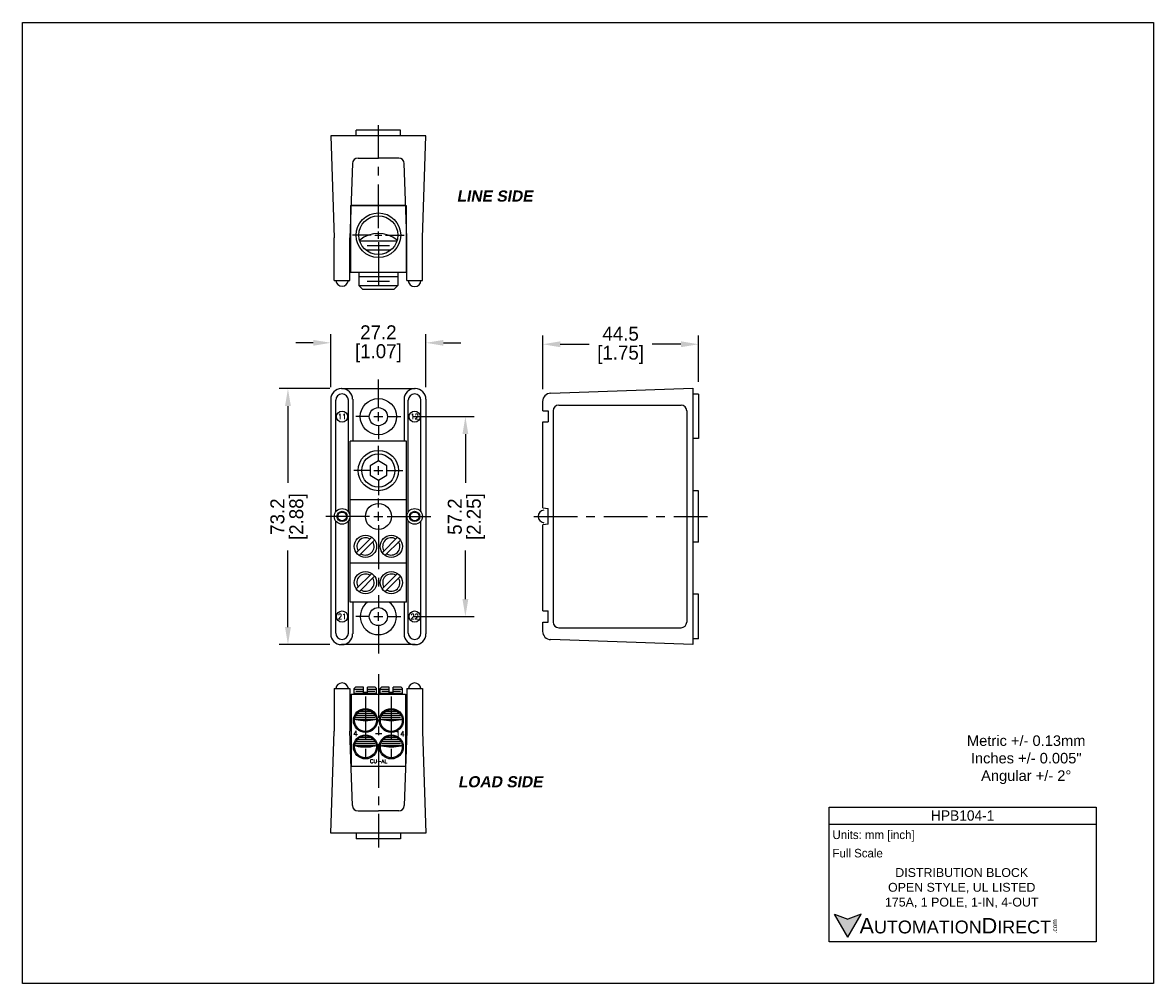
# Model space of a CAD drawing. Header units: inches. Extents: x 2243 to 2566, y 641 to 916.
import ezdxf
from ezdxf.enums import TextEntityAlignment as Align

# ---------------------------------------------------------------- set-up
doc = ezdxf.new("R2010")
doc.units = ezdxf.units.IN
doc.header["$LTSCALE"] = 10
doc.header["$MEASUREMENT"] = 0
doc.linetypes.add('CENTER', pattern=[2, 1.25, -0.25, 0.25, -0.25])
doc.linetypes.add('DASHED', pattern=[0.75, 0.5, -0.25])
for name, color, linetype in [('51', 2, 'Continuous'), ('Centerline', 40, 'CENTER'), ('DIMENSION', 1, 'Continuous'), ('Dimensions', 140, 'Continuous'), ('Text', 140, 'Continuous')]:
    doc.layers.add(name, color=color, linetype=linetype)
doc.styles.add('\\M+2ABAC\\M+2A6A11', font='txt')
doc.styles.add('ROMANS', font='romans.shx', dxfattribs={"width": 0.9, "oblique": 10, "height": 0.12})
doc.styles.add('SASB', font='sanssb__.ttf', dxfattribs={"height": 0.1875})
doc.dimstyles.get("Standard").update_dxf_attribs({"dimtxt": 4, "dimasz": 5, "dimexe": 2.5, "dimexo": 3.5, "dimgap": 1, "dimtad": 0, "dimdec": 1, "dimzin": 0, "dimdsep": 46, "dimtxsty": 'Standard', "dimcen": 0, "dimadec": 0, "dimazin": 0, "dimtfac": 1, "dimtdec": 1, "dimtofl": 0, "dimtmove": 0, "dimatfit": 3, "dimfxl": 0, "dimtolj": 1, "dimtzin": 0, "dimarcsym": 0})

# ---------------------------------------------------------------- blocks, each defined once
blk = doc.blocks.new('*D2')
at = {"layer": 'Defpoints', "color": 0}
for p in [(2330.61, 824.58), (2330.61, 808.42), (2357.84, 808.42)]:
    blk.add_point(p, dxfattribs=at)
at = {"layer": 'Dimensions', "color": 0, "lineweight": -2}
for p, q in [((2325.61, 824.58), (2320.61, 824.58)), ((2330.61, 811.92), (2330.61, 827.08)), ((2357.84, 811.92), (2357.84, 827.08)), ((2362.84, 824.58), (2367.84, 824.58))]:
    blk.add_line(p, q, dxfattribs=at)
at = {"layer": 'Dimensions', "color": 0}
for points in [[(2325.61, 825.41), (2325.61, 823.74), (2330.61, 824.58)], [(2362.84, 825.41), (2362.84, 823.74), (2357.84, 824.58)]]:
    blk.add_solid(points, dxfattribs=at)
at = {"layer": 'Dimensions', "color": 0, "char_height": 4, "attachment_point": 5}
for s, insert in [('\\A1;27.2', (2344.22, 827.58)), ('\\A1;[1.07]', (2344.22, 821.58))]:
    blk.add_mtext(s, dxfattribs=dict(at, insert=insert))
blk = doc.blocks.new('*D3')
at = {"layer": 'Defpoints', "color": 0}
for p in [(2333.82, 811.47), (2318.37, 738.27), (2333.82, 738.27)]:
    blk.add_point(p, dxfattribs=at)
at = {"layer": 'Dimensions', "color": 0, "lineweight": -2}
for p, q in [((2330.32, 811.47), (2315.87, 811.47)), ((2318.37, 806.47), (2318.37, 784.54)), ((2318.37, 743.27), (2318.37, 765.21)), ((2330.32, 738.27), (2315.87, 738.27))]:
    blk.add_line(p, q, dxfattribs=at)
at = {"layer": 'Dimensions', "color": 0}
for points in [[(2317.54, 806.47), (2319.21, 806.47), (2318.37, 811.47)], [(2317.54, 743.27), (2319.21, 743.27), (2318.37, 738.27)]]:
    blk.add_solid(points, dxfattribs=at)
at = {"layer": 'Dimensions', "color": 0, "char_height": 4, "attachment_point": 5, "rotation": 90}
for s, insert in [('\\A1;73.2', (2315.37, 774.87)), ('\\A1;[2.88]', (2321.37, 774.87))]:
    blk.add_mtext(s, dxfattribs=dict(at, insert=insert))
blk = doc.blocks.new('*D4')
at = {"layer": 'Defpoints', "color": 0}
for p in [(2350.66, 803.46), (2350.66, 746.29), (2369.1, 746.29)]:
    blk.add_point(p, dxfattribs=at)
at = {"layer": 'Dimensions', "color": 0, "lineweight": -2}
for p, q in [((2354.16, 803.46), (2371.6, 803.46)), ((2369.1, 798.46), (2369.1, 784.54)), ((2369.1, 751.29), (2369.1, 765.21)), ((2354.16, 746.29), (2371.6, 746.29))]:
    blk.add_line(p, q, dxfattribs=at)
at = {"layer": 'Dimensions', "color": 0}
for points in [[(2368.27, 798.46), (2369.94, 798.46), (2369.1, 803.46)], [(2368.27, 751.29), (2369.94, 751.29), (2369.1, 746.29)]]:
    blk.add_solid(points, dxfattribs=at)
at = {"layer": 'Dimensions', "color": 0, "char_height": 4, "attachment_point": 5, "rotation": 90}
for s, insert in [('\\A1;57.2', (2366.1, 774.87)), ('\\A1;[2.25]', (2372.1, 774.87))]:
    blk.add_mtext(s, dxfattribs=dict(at, insert=insert))
blk = doc.blocks.new('*D5')
at = {"layer": 'Defpoints', "color": 0}
for p in [(2391.21, 824.17), (2435.75, 809.93), (2391.21, 807.8)]:
    blk.add_point(p, dxfattribs=at)
at = {"layer": 'Dimensions', "color": 0, "lineweight": -2}
for p, q in [((2391.21, 811.3), (2391.21, 826.67)), ((2435.75, 813.43), (2435.75, 826.67)), ((2396.21, 824.17), (2404.48, 824.17)), ((2430.75, 824.17), (2422.48, 824.17))]:
    blk.add_line(p, q, dxfattribs=at)
at = {"layer": 'Dimensions', "color": 0}
for points in [[(2396.21, 825), (2396.21, 823.33), (2391.21, 824.17)], [(2430.75, 825), (2430.75, 823.33), (2435.75, 824.17)]]:
    blk.add_solid(points, dxfattribs=at)
at = {"layer": 'Dimensions', "color": 0, "char_height": 4, "attachment_point": 5}
for s, insert in [('\\A1;44.5', (2413.48, 827.17)), ('\\A1;[1.75]', (2413.48, 821.17))]:
    blk.add_mtext(s, dxfattribs=dict(at, insert=insert))

msp = doc.modelspace()

# ---------------------------------------------------------------- hatches: boundary and pattern name
at = {"layer": 'Text'}
msp.add_hatch(color=256, dxfattribs=at).paths.add_polyline_path([(2478.46, 654.57), (2482.25, 661.13), (2478.46, 659.75), (2474.68, 661.13)])

# ---------------------------------------------------------------- linework, layer by layer
for p, q in [((2357.84, 883.77), (2330.61, 883.77)), ((2330.61, 883.77), (2331.62, 854.61)), ((2337.86, 883.77), (2337.86, 885.35)), ((2350.59, 885.35), (2337.86, 885.35)), ((2350.59, 883.77), (2350.59, 885.35)), ((2356.82, 854.61), (2357.84, 883.77)), ((2338.4, 877.41), (2344.22, 877.41)), ((2350.05, 877.41), (2344.22, 877.41)), ((2336.82, 875.88), (2336.08, 854.61)), ((2352.37, 854.61), (2351.63, 875.88)), ((2336.27, 863.89), (2352.18, 863.89)), ((2336.27, 863.89), (2336.27, 844.8)), ((2352.05, 863.89), (2336.4, 863.89)), ((2352.18, 863.89), (2352.18, 844.8)), ((2331.62, 842.38), (2331.62, 854.61)), ((2336.08, 842.38), (2336.08, 854.61)), ((2352.37, 842.38), (2352.37, 854.61)), ((2356.82, 842.38), (2356.82, 854.61)), ((2336.27, 844.8), (2352.18, 844.8)), ((2338.66, 844.8), (2338.66, 840.98)), ((2349.79, 844.8), (2349.79, 840.98)), ((2331.62, 842.38), (2336.08, 842.38)), ((2338.66, 840.98), (2339.68, 839.96)), ((2349.79, 840.98), (2348.77, 839.96)), ((2352.37, 842.38), (2356.82, 842.38)), ((2339.68, 839.96), (2348.77, 839.96)), ((2393.49, 810.16), (2434.17, 811.58)), ((2434.17, 811.58), (2434.17, 738.27)), ((2330.61, 808.42), (2330.61, 741.33)), ((2333.66, 811.47), (2354.79, 811.47)), ((2336.88, 808.42), (2336.88, 796.46)), ((2351.57, 808.42), (2351.57, 796.46)), ((2357.84, 808.42), (2357.84, 741.33)), ((2435.75, 809.93), (2434.17, 809.93)), ((2435.75, 809.93), (2435.75, 797.2)), ((2332.05, 776.23), (2332.05, 808.17)), ((2335.66, 776.23), (2335.66, 808.17)), ((2352.79, 776.23), (2352.79, 808.17)), ((2356.4, 776.23), (2356.4, 808.17)), ((2391.21, 805.16), (2391.21, 807.8)), ((2391.21, 805.16), (2392.79, 805.16)), ((2392.79, 805.16), (2392.79, 801.97)), ((2394.21, 805.14), (2394.21, 744.71)), ((2395.81, 806.75), (2430.79, 806.75)), ((2432.39, 805.14), (2432.39, 744.71)), ((2391.21, 777.35), (2391.21, 801.97)), ((2391.21, 801.97), (2392.79, 801.97)), ((2352.31, 796.46), (2336.14, 796.46)), ((2435.75, 797.2), (2434.17, 797.2)), ((2344.22, 790.8), (2341.84, 789.43)), ((2341.84, 789.43), (2341.84, 786.68)), ((2346.6, 789.43), (2344.22, 790.8)), ((2346.6, 786.68), (2346.6, 789.43)), ((2341.84, 786.68), (2344.22, 785.31)), ((2344.22, 785.31), (2346.6, 786.68)), ((2352.31, 779.66), (2336.14, 779.66)), ((2435.75, 782.29), (2434.17, 782.29)), ((2435.75, 767.57), (2435.75, 782.29)), ((2391.21, 777.35), (2392.79, 777.16)), ((2392.79, 772.7), (2392.79, 777.16)), ((2332.05, 741.58), (2332.05, 773.62)), ((2335.66, 741.58), (2335.66, 773.62)), ((2352.79, 741.58), (2352.79, 773.62)), ((2356.4, 741.58), (2356.4, 773.62)), ((2392.79, 772.7), (2391.21, 772.5)), ((2391.21, 747.88), (2391.21, 772.5)), ((2338.73, 763.73), (2343.15, 768.16)), ((2345.3, 764.54), (2349.72, 768.97)), ((2346.11, 763.73), (2350.53, 768.16)), ((2435.75, 767.57), (2434.17, 767.57)), ((2352.31, 761.56), (2336.14, 761.56)), ((2338.73, 753.37), (2343.15, 757.8)), ((2346.11, 753.37), (2350.53, 757.8)), ((2352.31, 750.42), (2336.14, 750.42)), ((2336.88, 750.42), (2336.88, 741.33)), ((2351.57, 750.42), (2351.57, 741.33)), ((2435.75, 752.66), (2434.17, 752.66)), ((2435.75, 739.93), (2435.75, 752.66)), ((2391.21, 747.88), (2392.79, 747.88)), ((2392.79, 744.7), (2392.79, 747.88)), ((2391.21, 742.06), (2391.21, 744.7)), ((2391.21, 744.7), (2392.79, 744.7)), ((2395.81, 743.11), (2430.79, 743.11)), ((2354.79, 738.27), (2333.66, 738.27)), ((2434.17, 738.27), (2393.49, 739.69)), ((2435.75, 739.93), (2434.17, 739.93)), ((2331.62, 725.73), (2331.62, 713.5)), ((2331.62, 725.73), (2336.08, 725.73)), ((2336.08, 725.73), (2336.08, 713.5)), ((2337.35, 725.55), (2339.96, 725.55)), ((2337.35, 724.41), (2343.72, 724.41)), ((2341.11, 724.58), (2339.96, 724.58)), ((2341.11, 725.55), (2343.72, 725.55)), ((2343.33, 726.11), (2343.72, 725.73)), ((2345.12, 726.11), (2344.73, 725.73)), ((2344.73, 724.13), (2344.73, 725.73)), ((2344.73, 725.55), (2347.34, 725.55)), ((2344.73, 724.41), (2351.1, 724.41)), ((2348.49, 724.58), (2347.34, 724.58)), ((2348.49, 725.55), (2351.1, 725.55)), ((2350.72, 726.11), (2351.1, 725.73)), ((2351.1, 724.13), (2351.1, 725.73)), ((2352.37, 725.73), (2352.37, 713.5)), ((2352.37, 725.73), (2356.82, 725.73)), ((2356.82, 725.73), (2356.82, 713.5)), ((2336.43, 724.13), (2336.43, 703.46)), ((2336.43, 724.13), (2352.02, 724.13)), ((2352.02, 724.13), (2352.02, 703.46)), ((2339.06, 719.25), (2342.09, 719.25)), ((2337.8, 716.96), (2343.23, 716.96)), ((2345.19, 716.96), (2350.61, 716.96)), ((2330.61, 684.34), (2331.62, 713.5)), ((2336.82, 692.23), (2336.08, 713.5)), ((2338.92, 711.69), (2342.14, 711.69)), ((2352.37, 713.5), (2351.63, 692.23)), ((2356.82, 713.5), (2357.84, 684.34)), ((2337.8, 709.4), (2343.23, 709.4)), ((2345.19, 710.55), (2350.59, 710.55)), ((2336.43, 703.46), (2352.02, 703.46)), ((2352.05, 703.46), (2352.02, 703.46)), ((2338.4, 690.7), (2344.22, 690.7)), ((2350.05, 690.7), (2344.22, 690.7)), ((2357.84, 684.34), (2330.61, 684.34)), ((2337.86, 684.34), (2337.86, 682.76)), ((2350.59, 682.76), (2337.86, 682.76)), ((2350.59, 684.34), (2350.59, 682.76))]:
    msp.add_line(p, q)
at = {"color": 4}
for p, q in [((2337.8, 724.98), (2339.96, 724.98)), ((2345.19, 724.98), (2347.34, 724.98)), ((2337.8, 717.53), (2343.18, 717.53)), ((2345.19, 717.53), (2350.56, 717.53)), ((2337.8, 709.97), (2343.18, 709.97)), ((2338.22, 711.12), (2342.84, 711.12)), ((2345.19, 709.97), (2350.56, 709.97))]:
    msp.add_line(p, q, dxfattribs=at)
for points in [[(2338.95, 853.71), (2349.5, 853.71)], [(2340.72, 851.16), (2347.73, 851.16)], [(2338.66, 843.53), (2349.79, 843.53)], [(2338.66, 840.98), (2349.79, 840.98)], [(2336.14, 750.42), (2336.14, 796.46)], [(2352.31, 750.42), (2352.31, 796.46)], [(2337.92, 764.54), (2342.34, 768.97)], [(2337.92, 754.18), (2342.34, 758.61)], [(2345.3, 754.18), (2349.72, 758.61)], [(2337.73, 726.11), (2337.35, 725.73)], [(2337.35, 724.13), (2337.35, 725.73)], [(2339.96, 726.11), (2337.73, 726.11)], [(2339.96, 724.58), (2339.96, 726.11)], [(2343.33, 726.11), (2341.11, 726.11)], [(2341.11, 724.58), (2341.11, 726.11)], [(2343.72, 724.13), (2343.72, 725.73)], [(2347.34, 726.11), (2345.12, 726.11)], [(2347.34, 724.58), (2347.34, 726.11)], [(2350.72, 726.11), (2348.49, 726.11)], [(2348.49, 724.58), (2348.49, 726.11)], [(2337.78, 718.11), (2343.2, 718.11)], [(2345.16, 718.11), (2350.59, 718.11)], [(2346.46, 719.25), (2349.47, 719.25)], [(2346.31, 711.69), (2349.53, 711.69)], [(2337.78, 710.55), (2343.2, 710.55)], [(2345.19, 709.4), (2350.61, 709.4)]]:
    msp.add_lwpolyline(points)
for points in [[(2341.01, 852.44), (2347.44, 852.44)], [(2341.01, 842.25), (2347.44, 842.25)], [(2341.11, 724.98), (2343.18, 724.98)], [(2348.49, 724.98), (2350.56, 724.98)], [(2338.18, 718.68), (2342.7, 718.68)], [(2345.68, 718.68), (2350.1, 718.68)], [(2345.6, 711.12), (2350.23, 711.12)]]:
    msp.add_lwpolyline(points, dxfattribs=at)
for centre, radius in [((2344.22, 855.36), 6.38), ((2344.22, 855.36), 5.56), ((2344.22, 803.46), 5.17), ((2344.22, 803.46), 2.58), ((2344.22, 788.05), 5.77), ((2344.22, 788.05), 4.75), ((2333.85, 774.93), 2.23), ((2333.85, 774.93), 1.46), ((2333.85, 774.93), 1.25), ((2344.23, 774.93), 3.71), ((2354.6, 774.93), 2.23), ((2354.6, 774.93), 1.46), ((2354.6, 774.93), 1.25), ((2340.53, 766.35), 3.18), ((2347.92, 766.35), 3.18), ((2340.53, 755.99), 3.18), ((2347.91, 755.99), 3.18), ((2344.22, 746.29), 2.58), ((2340.53, 716.57), 3.44), ((2340.53, 716.57), 3.13), ((2347.91, 716.57), 3.44), ((2347.92, 716.57), 3.13), ((2340.53, 709.01), 3.44), ((2340.53, 709.01), 3.13), ((2347.92, 709.01), 3.44), ((2347.92, 709.01), 3.13)]:
    msp.add_circle(centre, radius)
for centre, radius, start, end in [((2338.4, 875.83), 1.58, 90, 178), ((2350.05, 875.83), 1.58, 2, 90), ((2344.22, 847.64), 8.23, 49.5856, 130.4138), ((2333.85, 842.61), 1.81, 187.275, 352.725), ((2354.6, 842.46), 1.81, 182, 358), ((2333.66, 808.42), 3.05, 90, 180), ((2333.85, 808.17), 1.81, 0, 180), ((2333.82, 808.42), 3.05, 0, 90), ((2354.63, 808.42), 3.05, 90, 180), ((2354.6, 808.17), 1.81, 0, 180), ((2354.79, 808.42), 3.05, 0, 90), ((2393.57, 807.8), 2.37, 92, 180), ((2395.81, 805.14), 1.6, 90, 180), ((2430.79, 805.14), 1.6, 0, 90), ((2391.74, 774.93), 1.81, 97.275, 262.725), ((2340.54, 766.35), 2.47, 58.4789, 211.5283), ((2340.53, 766.35), 2.47, 238.4033, 31.5887), ((2347.91, 766.35), 2.47, 58.3579, 211.6468), ((2347.91, 766.35), 2.47, 238.4396, 31.563), ((2340.53, 755.99), 2.47, 58.3957, 211.6101), ((2340.53, 755.99), 2.47, 238.442, 31.5771), ((2347.92, 755.99), 2.47, 58.4434, 211.5602), ((2347.91, 755.99), 2.47, 238.5269, 31.49), ((2344.22, 746.29), 5.17, 127.0578, 52.9425), ((2395.81, 744.71), 1.6, 180, 270), ((2430.79, 744.71), 1.6, 270, 0), ((2333.66, 741.33), 3.05, 180, 270), ((2333.85, 741.58), 1.81, 180, 0), ((2333.82, 741.33), 3.05, 270, 0), ((2354.63, 741.33), 3.05, 180, 270), ((2354.6, 741.58), 1.81, 180, 0), ((2354.79, 741.33), 3.05, 270, 0), ((2393.57, 742.06), 2.37, 180, 268), ((2333.85, 725.5), 1.81, 7.275, 172.725), ((2354.6, 725.5), 1.81, 7.275, 172.725), ((2340.53, 729.28), 12.72, 257.3552, 282.6462), ((2347.92, 729.3), 12.73, 257.3664, 282.6283), ((2340.53, 721.7), 12.7, 257.3344, 282.6675), ((2347.92, 721.74), 12.73, 257.3636, 282.6315), ((2338.4, 692.28), 1.58, 182, 270), ((2350.05, 692.28), 1.58, 270, 358)]:
    msp.add_arc(centre, radius, start, end)
at = {"layer": '51', "color": 2, "linetype": 'DASHED'}
msp.add_line((2350.22, 718.68), (2350.23, 718.68), dxfattribs=at)
at = {"layer": '51', "color": 2}
for points in [[(2337.44, 717.08), (2337.58, 716.95), (2337.75, 716.87)], [(2343.32, 716.87), (2343.49, 716.95), (2343.62, 717.08)], [(2344.83, 717.08), (2344.96, 716.95), (2345.13, 716.87)], [(2350.7, 716.87), (2350.87, 716.95), (2351, 717.08)], [(2337.44, 709.52), (2337.58, 709.39), (2337.75, 709.31)], [(2343.32, 709.31), (2343.49, 709.39), (2343.62, 709.52)], [(2344.83, 709.52), (2344.96, 709.39), (2345.13, 709.31)], [(2350.7, 709.31), (2350.87, 709.39), (2351, 709.52)]]:
    msp.add_lwpolyline(points, dxfattribs=at)
at = {"layer": 'Centerline'}
for p, q in [((2344.22, 857.4), (2344.22, 886.78)), ((2342.19, 855.36), (2336.83, 855.36)), ((2343.21, 855.36), (2345.24, 855.36)), ((2344.22, 854.35), (2344.22, 856.38)), ((2346.26, 855.36), (2351.62, 855.36)), ((2344.22, 853.33), (2344.22, 838.71)), ((2344.22, 806), (2344.22, 814.13)), ((2341.68, 803.46), (2337.78, 803.46)), ((2342.95, 803.46), (2345.5, 803.46)), ((2344.22, 802.18), (2344.22, 804.73)), ((2346.77, 803.46), (2350.66, 803.46)), ((2344.22, 800.91), (2344.22, 797.02)), ((2344.22, 790.6), (2344.22, 795.09)), ((2344.22, 786.78), (2344.22, 789.33)), ((2341.68, 788.05), (2337.19, 788.05)), ((2342.95, 788.05), (2345.5, 788.05)), ((2346.77, 788.05), (2351.26, 788.05)), ((2344.22, 785.51), (2344.22, 781.02)), ((2344.23, 777.47), (2344.23, 780.06)), ((2344.23, 773.66), (2344.23, 776.2)), ((2341.68, 774.93), (2328.06, 774.93)), ((2342.95, 774.93), (2345.5, 774.93)), ((2346.77, 774.93), (2360.39, 774.93)), ((2388.66, 774.93), (2438.3, 774.93)), ((2344.23, 772.38), (2344.23, 748.88)), ((2344.22, 745.02), (2344.22, 747.56)), ((2341.68, 746.29), (2337.78, 746.29)), ((2342.95, 746.29), (2345.5, 746.29)), ((2344.22, 743.75), (2344.22, 735.73)), ((2346.77, 746.29), (2350.66, 746.29)), ((2344.22, 729.85), (2344.22, 680.22)), ((2340.53, 723.46), (2340.53, 705.09)), ((2347.92, 723.46), (2347.92, 705.09)), ((2343.45, 712.83), (2345.26, 712.83))]:
    msp.add_line(p, q, dxfattribs=at)
at = {"layer": 'Defpoints'}
msp.add_lwpolyline([(2242.5, 916.16), (2565.82, 916.16), (2565.82, 641.38), (2242.5, 641.38)], close=True, dxfattribs=at)
at = {"layer": 'DIMENSION', "color": 40}
for p in [(2347.92, 716.57), (2347.92, 709.01)]:
    msp.add_point(p, dxfattribs=at)
at = {"layer": 'Text'}
for p, q in [((2473.16, 691.82), (2549.45, 691.82)), ((2473.16, 653.27), (2473.16, 691.82)), ((2549.45, 691.82), (2549.45, 653.27)), ((2473.16, 686.92), (2549.45, 686.92)), ((2478.46, 654.57), (2474.68, 661.13)), ((2474.68, 661.13), (2478.46, 659.75)), ((2478.46, 654.57), (2482.25, 661.13)), ((2482.25, 661.13), (2478.46, 659.75)), ((2549.45, 653.27), (2473.16, 653.27))]:
    msp.add_line(p, q, dxfattribs=at)
for centre in [(2333.85, 803.46), (2354.6, 803.46), (2333.85, 746.29), (2354.6, 746.29)]:
    msp.add_circle(centre, 1.59, dxfattribs=at)

# ---------------------------------------------------------------- texts
at = {"layer": 'Text', "style": 'SASB', "oblique": 10}
for s, p in [('LINE SIDE', (2366.63, 864.96)), ('LOAD SIDE', (2367, 697.45))]:
    msp.add_text(s, height=3.182, dxfattribs=at).set_placement(p)
at = {"layer": 'Text', "style": 'ROMANS', "width": 0.9}
for s, p in [('11', (2333.85, 803.46)), ('12', (2354.6, 803.46)), ('21', (2333.85, 746.29)), ('22', (2354.6, 746.29))]:
    msp.add_text(s, height=1.527, dxfattribs=at).set_placement(p, align=Align.MIDDLE)
at = {"layer": 'Text', "style": 'ROMANS', "width": 1.1}
for s, height, p in [('4', 1.53, (2336.97, 712.08)), ('CU-AL', 1.018, (2341.79, 704.4))]:
    msp.add_text(s, height=height, dxfattribs=at).set_placement(p)
at = {"layer": 'Text', "style": 'ROMANS'}
msp.add_text('14', height=1.527, dxfattribs=at).set_placement((2349.12, 711.98))
at = {"layer": 'Text', "linetype": 'Continuous', "attachment_point": 5}
for s, insert, char_height, width in [('\\A1;{\\fArial|b0|i0|c0|p34;Metric +/- 0.13mm\\PInches +/- 0.005"\\PAngular +/- 2%%D }', (2529.46, 705.34), 3, 62.8664), ('\\A1;{\\fArial|b0|i0|c0|p34;DISTRIBUTION BLOCK \\POPEN STYLE, UL LISTED\\P175A, 1 POLE, 1-IN, 4-OUT}', (2511.02, 668.62), 2.5353, 63.0213)]:
    msp.add_mtext(s, dxfattribs=dict(at, insert=insert, char_height=char_height, width=width))
at = {"layer": 'Text', "style": '\\M+2ABAC\\M+2A6A11'}
for s, insert, char_height, width, attachment_point in [('{\\fAR MingtiM BIG-5|b0|i0|c136|p49;HPB10}4-1', (2511.3, 689.37), 2.9408, 76.2926, 5), ('{\\fArial|b0|i0|c0|p34;     \\H1.2x;A\\H0.8333x;UTOMATION\\H1.2x;D\\H0.8333x;IRECT}', (2474.68, 657.85), 3.676, 62.3814, 4)]:
    msp.add_mtext(s, dxfattribs=dict(at, insert=insert, char_height=char_height, width=width, attachment_point=attachment_point))
at = {"layer": 'Text', "char_height": 2.4506, "attachment_point": 4}
for s, insert, width in [(' Units: mm [inch]', (2473.16, 683.51), 88.0279), (' Full Scale', (2473.16, 678.61), 87.7888)]:
    msp.add_mtext(s, dxfattribs=dict(at, insert=insert, width=width))
at = {"layer": 'Text', "insert": (2536.95, 655.7), "char_height": 1.3233, "width": 3.9215, "attachment_point": 1, "rotation": 90, "style": '\\M+2ABAC\\M+2A6A11'}
msp.add_mtext('{\\fArial|b0|i0|c0|p34;.com}', dxfattribs=at)

# ---------------------------------------------------------------- dimensions: what is measured, and where the dimension line sits
at = {"layer": 'Dimensions'}
for base, p1, p2, picture, middle in [((2330.61, 824.58), (2357.84, 808.42), (2330.61, 808.42), '*D2', (2344.22, 824.58)), ((2391.21, 824.17), (2435.75, 809.93), (2391.21, 807.8), '*D5', (2413.48, 824.17))]:
    dim = msp.add_linear_dim(base=base, p1=p1, p2=p2, dimstyle='Standard', override={"dimpost": '\\X'}, dxfattribs=at)
    dim.commit()
    dim.dimension.update_dxf_attribs({"geometry": picture, "text_midpoint": middle})
for base, p1, p2, picture, middle in [((2318.37, 738.27), (2333.82, 811.47), (2333.82, 738.27), '*D3', (2318.37, 774.87)), ((2369.1, 746.29), (2350.66, 803.46), (2350.66, 746.29), '*D4', (2369.1, 774.87))]:
    dim = msp.add_linear_dim(base=base, p1=p1, p2=p2, angle=90, dimstyle='Standard', override={"dimpost": '\\X'}, dxfattribs=at)
    dim.commit()
    dim.dimension.update_dxf_attribs({"geometry": picture, "text_midpoint": middle})

doc.saveas('drawing.dxf')
